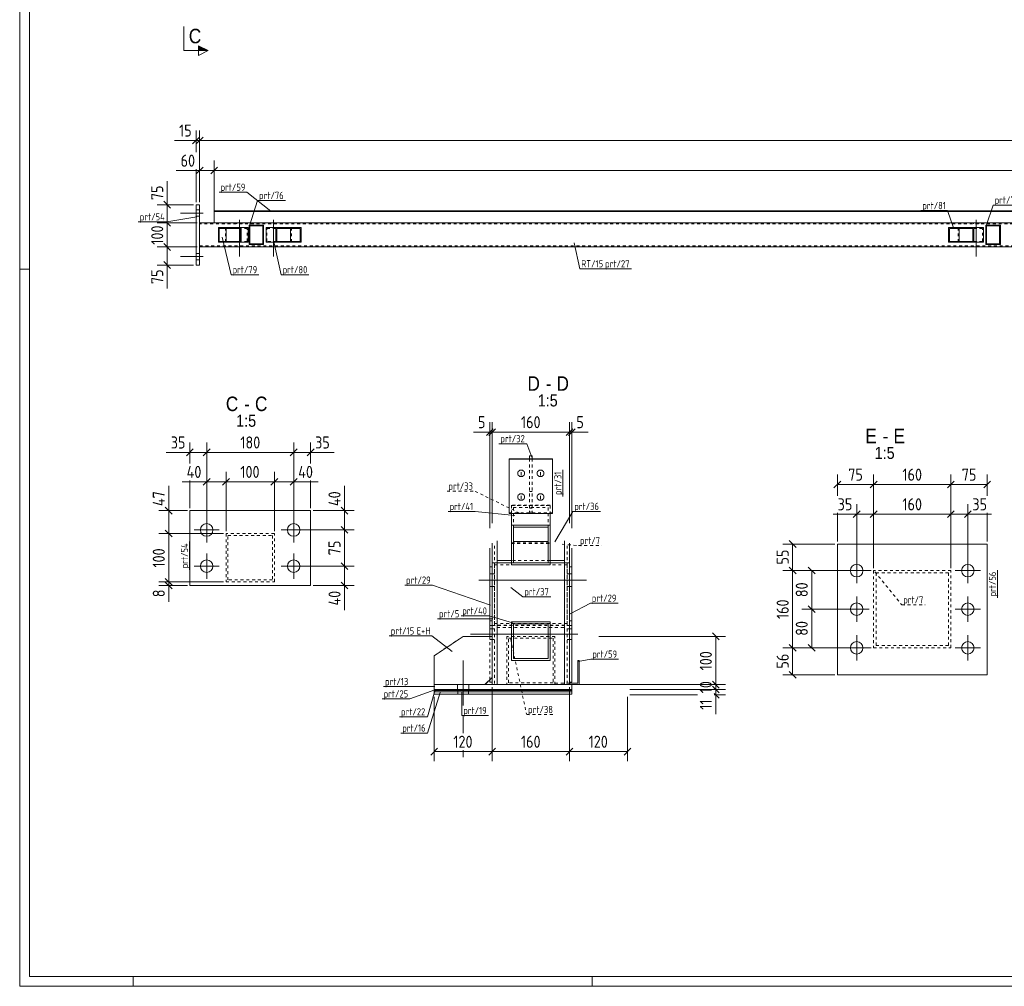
# Model space of a CAD drawing. Header units: millimetres. Extents: x 1 to 1188, y 1 to 840.
# Tile 1 of 7: x 1 to 409, y 1 to 401. Entities that reach past the tile are written whole.
import ezdxf

# ---------------------------------------------------------------- set-up
doc = ezdxf.new("R2010")
doc.units = ezdxf.units.MM
doc.header["$LTSCALE"] = 0.6
doc.linetypes.add('XKITLINE00', pattern=[0])
doc.linetypes.add('XKITLINE02', pattern=[4, 2, -2])
for name, color, linetype, lineweight in [('Bolt', 7, 'Continuous', 0), ('DrawingSheet', 5, 'Continuous', 0), ('OtherObjectType', 1, 'Continuous', 0), ('Part', 2, 'Continuous', 0), ('PartMark', 3, 'Continuous', 0), ('Section', 6, 'Continuous', 0), ('Z-DIMENSIONS', 1, 'Continuous', 0)]:
    doc.layers.add(name, color=color, linetype=linetype, lineweight=lineweight)
doc.styles.add('ARIAL', font='ARIAL.TTF')
doc.styles.add('ISOCPEUR', font='ISOCPEUR.TTF')

msp = doc.modelspace()

# ---------------------------------------------------------------- hatches: boundary and pattern name
at = {"layer": 'Section'}
msp.add_hatch(color=6, dxfattribs=at).paths.add_polyline_path([(75, 390.52), (79, 388.52), (75, 388.52)], flags=17)

# ---------------------------------------------------------------- linework, layer by layer
at = {"layer": 'Bolt', "color": 4, "linetype": 'XKITLINE00', "lineweight": 0}
for p, q in [((75.5, 322.49), (74, 322.49)), ((75.5, 322.49), (74, 322.49)), ((77, 321.19), (67.5, 321.19)), ((77, 321.19), (67.5, 321.19)), ((75.5, 319.89), (74, 319.89)), ((75.5, 319.89), (74, 319.89)), ((92, 318.44), (92, 303.19)), ((106, 318.44), (106, 303.19)), ((397, 318.44), (397, 303.19)), ((90.9, 317.19), (90.9, 316.79)), ((93.1, 317.19), (93.1, 316.79)), ((104.9, 317.19), (104.9, 316.79)), ((107.1, 317.19), (107.1, 316.79)), ((395.9, 317.19), (395.9, 316.79)), ((398.1, 317.19), (398.1, 316.79)), ((90.9, 307.59), (90.9, 307.19)), ((93.1, 307.59), (93.1, 307.19)), ((104.9, 307.59), (104.9, 307.19)), ((107.1, 307.59), (107.1, 307.19)), ((395.9, 307.59), (395.9, 307.19)), ((398.1, 307.59), (398.1, 307.19)), ((77, 303.19), (67.5, 303.19)), ((77, 303.19), (67.5, 303.19)), ((75.5, 304.49), (74, 304.49)), ((75.5, 304.49), (74, 304.49)), ((75.5, 301.89), (74, 301.89)), ((75.5, 301.89), (74, 301.89)), ((207.24, 213.79), (207.19, 213.43)), ((207.19, 213.43), (207.24, 213.06)), ((207.39, 214.13), (207.24, 213.79)), ((207.24, 213.06), (207.39, 212.72)), ((207.7, 214.48), (207.39, 214.13)), ((207.39, 212.72), (207.7, 212.37)), ((208.05, 214.69), (207.7, 214.48)), ((207.7, 212.37), (208.05, 212.16)), ((208.42, 214.78), (208.05, 214.69)), ((208.05, 212.16), (208.42, 212.07)), ((208.76, 214.78), (208.42, 214.78)), ((208.42, 212.07), (208.76, 212.07)), ((208.59, 213.95), (208.59, 212.47)), ((209.13, 214.69), (208.76, 214.78)), ((208.76, 212.07), (209.13, 212.16)), ((209.48, 214.48), (209.13, 214.69)), ((209.13, 212.16), (209.48, 212.37)), ((209.79, 214.13), (209.48, 214.48)), ((209.48, 212.37), (209.79, 212.72)), ((209.94, 213.79), (209.79, 214.13)), ((209.79, 212.72), (209.94, 213.06)), ((209.99, 213.43), (209.94, 213.79)), ((209.94, 213.06), (209.99, 213.43)), ((215.24, 213.79), (215.19, 213.43)), ((215.19, 213.43), (215.24, 213.06)), ((215.39, 214.13), (215.24, 213.79)), ((215.24, 213.06), (215.39, 212.72)), ((215.7, 214.48), (215.39, 214.13)), ((215.39, 212.72), (215.7, 212.37)), ((216.05, 214.69), (215.7, 214.48)), ((215.7, 212.37), (216.05, 212.16)), ((216.42, 214.78), (216.05, 214.69)), ((216.05, 212.16), (216.42, 212.07)), ((216.76, 214.78), (216.42, 214.78)), ((216.42, 212.07), (216.76, 212.07)), ((216.59, 213.95), (216.59, 212.47)), ((217.13, 214.69), (216.76, 214.78)), ((216.76, 212.07), (217.13, 212.16)), ((217.48, 214.48), (217.13, 214.69)), ((217.13, 212.16), (217.48, 212.37)), ((217.79, 214.13), (217.48, 214.48)), ((217.48, 212.37), (217.79, 212.72)), ((217.94, 213.79), (217.79, 214.13)), ((217.79, 212.72), (217.94, 213.06)), ((217.99, 213.43), (217.94, 213.79)), ((217.94, 213.06), (217.99, 213.43)), ((207.24, 204.01), (207.19, 203.64)), ((207.39, 204.35), (207.24, 204.01)), ((207.7, 204.7), (207.39, 204.35)), ((208.05, 204.91), (207.7, 204.7)), ((208.42, 205), (208.05, 204.91)), ((208.76, 205), (208.42, 205)), ((208.59, 204.16), (208.59, 202.69)), ((209.13, 204.91), (208.76, 205)), ((209.48, 204.7), (209.13, 204.91)), ((209.79, 204.35), (209.48, 204.7)), ((209.94, 204.01), (209.79, 204.35)), ((209.99, 203.64), (209.94, 204.01)), ((215.24, 204.01), (215.19, 203.64)), ((215.39, 204.35), (215.24, 204.01)), ((215.7, 204.7), (215.39, 204.35)), ((216.05, 204.91), (215.7, 204.7)), ((216.42, 205), (216.05, 204.91)), ((216.76, 205), (216.42, 205)), ((216.59, 204.16), (216.59, 202.69)), ((217.13, 204.91), (216.76, 205)), ((217.48, 204.7), (217.13, 204.91)), ((217.79, 204.35), (217.48, 204.7)), ((217.94, 204.01), (217.79, 204.35)), ((217.99, 203.64), (217.94, 204.01)), ((207.19, 203.64), (207.24, 203.28)), ((207.24, 203.28), (207.39, 202.94)), ((207.39, 202.94), (207.7, 202.59)), ((207.7, 202.59), (208.05, 202.38)), ((208.05, 202.38), (208.42, 202.29)), ((208.42, 202.29), (208.76, 202.29)), ((208.76, 202.29), (209.13, 202.38)), ((209.13, 202.38), (209.48, 202.59)), ((209.48, 202.59), (209.79, 202.94)), ((209.79, 202.94), (209.94, 203.28)), ((209.94, 203.28), (209.99, 203.64)), ((215.19, 203.64), (215.24, 203.28)), ((215.24, 203.28), (215.39, 202.94)), ((215.39, 202.94), (215.7, 202.59)), ((215.7, 202.59), (216.05, 202.38)), ((216.05, 202.38), (216.42, 202.29)), ((216.42, 202.29), (216.76, 202.29)), ((216.76, 202.29), (217.13, 202.38)), ((217.13, 202.38), (217.48, 202.59)), ((217.48, 202.59), (217.79, 202.94)), ((217.79, 202.94), (217.94, 203.28)), ((217.94, 203.28), (217.99, 203.64)), ((78.42, 184.8), (78.42, 195.2)), ((114.42, 184.8), (114.42, 195.2)), ((73.22, 190), (83.62, 190)), ((109.22, 190), (119.62, 190)), ((78.42, 169.8), (78.42, 180.2)), ((114.42, 169.8), (114.42, 180.2)), ((347.49, 167.97), (347.49, 178.37)), ((393.49, 167.97), (393.49, 178.37)), ((73.22, 175), (83.62, 175)), ((109.22, 175), (119.62, 175)), ((195.59, 171.83), (196.59, 171.83)), ((196.59, 171.83), (197.59, 171.83)), ((227.59, 171.83), (228.59, 171.83)), ((228.59, 171.83), (229.59, 171.83)), ((342.29, 173.17), (352.69, 173.17)), ((388.29, 173.17), (398.69, 173.17)), ((191.09, 169.23), (235.59, 169.23)), ((195.59, 166.62), (196.59, 166.62)), ((196.59, 166.62), (197.59, 166.62)), ((227.59, 166.62), (228.59, 166.62)), ((228.59, 166.62), (229.59, 166.62)), ((347.49, 151.97), (347.49, 162.37)), ((393.49, 151.97), (393.49, 162.37)), ((342.29, 157.17), (352.69, 157.17)), ((388.29, 157.17), (398.69, 157.17)), ((232.09, 146.87), (187.59, 146.87)), ((196.59, 149.07), (195.59, 149.07)), ((197.59, 149.07), (196.59, 149.07)), ((228.59, 149.07), (227.59, 149.07)), ((229.59, 149.07), (228.59, 149.07)), ((196.59, 144.67), (195.59, 144.67)), ((197.59, 144.67), (196.59, 144.67)), ((228.59, 144.67), (227.59, 144.67)), ((229.59, 144.67), (228.59, 144.67)), ((347.49, 135.97), (347.49, 146.37)), ((393.49, 135.97), (393.49, 146.37)), ((342.29, 141.17), (352.69, 141.17)), ((388.29, 141.17), (398.69, 141.17)), ((184.59, 117.31), (184.59, 135.93)), ((182.19, 123.93), (182.19, 125.93)), ((186.99, 123.93), (186.99, 125.93)), ((184.59, 105.78), (184.59, 113.11)), ((184.59, 95.93), (184.59, 98.78))]:
    msp.add_line(p, q, dxfattribs=at)
for centre in [(78.42, 190), (114.42, 190), (78.42, 175), (114.42, 175), (347.49, 173.17), (393.49, 173.17), (347.49, 157.17), (393.49, 157.17), (347.49, 141.17), (393.49, 141.17)]:
    msp.add_circle(centre, 2.6, dxfattribs=at)
at = {"layer": 'DrawingSheet', "color": 2, "linetype": 'XKITLINE00', "lineweight": 0}
for p, q in [((1, 840), (1, 1)), ((5, 298), (1, 298)), ((48, 1), (48, 5)), ((238, 1), (238, 5)), ((1, 1), (1188, 1))]:
    msp.add_line(p, q, dxfattribs=at)
at = {"layer": 'DrawingSheet', "color": 3, "linetype": 'XKITLINE00', "lineweight": 0}
for p, q in [((5, 836), (5, 5)), ((5, 5), (1184, 5))]:
    msp.add_line(p, q, dxfattribs=at)
at = {"layer": 'Part', "color": 2, "linetype": 'XKITLINE00', "lineweight": 0}
for p, q in [((74, 324.69), (75.5, 324.69)), ((74, 324.69), (74, 299.69)), ((75.5, 324.69), (75.5, 299.69)), ((81.5, 317.19), (81.5, 322.19)), ((995.47, 322.19), (81.5, 322.19)), ((995.47, 321.89), (81.5, 321.89)), ((981.98, 317.19), (75.5, 317.19)), ((83.26, 309.19), (83.26, 315.19)), ((83.26, 315.19), (95.58, 315.19)), ((92.31, 314.89), (83.61, 314.89)), ((83.61, 309.49), (83.61, 314.89)), ((86.53, 309.49), (86.53, 314.89)), ((92.31, 309.49), (92.31, 314.89)), ((92.66, 309.19), (92.66, 315.19)), ((95.58, 315.19), (95.58, 309.19)), ((101.97, 316.19), (95.97, 316.19)), ((95.97, 316.19), (95.97, 308.19)), ((101.67, 315.89), (96.27, 315.89)), ((96.27, 308.49), (96.27, 315.89)), ((101.67, 308.49), (101.67, 315.89)), ((101.97, 308.19), (101.97, 316.19)), ((102.97, 315.19), (117.48, 315.19)), ((102.97, 309.19), (102.97, 315.19)), ((106.98, 309.19), (106.98, 315.19)), ((107.38, 314.89), (117.08, 314.89)), ((107.38, 314.89), (107.38, 309.49)), ((113.07, 309.49), (113.07, 314.89)), ((117.08, 314.89), (117.08, 309.49)), ((117.48, 315.19), (117.48, 309.19)), ((385.47, 309.19), (385.47, 315.19)), ((385.47, 315.19), (399.97, 315.19)), ((395.57, 314.89), (385.86, 314.89)), ((385.86, 309.49), (385.86, 314.89)), ((389.87, 309.49), (389.87, 314.89)), ((395.57, 309.49), (395.57, 314.89)), ((395.96, 309.19), (395.96, 315.19)), ((399.97, 315.19), (399.97, 309.19)), ((406.97, 316.19), (400.97, 316.19)), ((400.97, 316.19), (400.97, 308.19)), ((406.67, 315.89), (401.27, 315.89)), ((401.27, 308.49), (401.27, 315.89)), ((406.67, 308.49), (406.67, 315.89)), ((406.97, 308.19), (406.97, 316.19)), ((981.98, 307.19), (75.5, 307.19)), ((95.58, 309.19), (83.26, 309.19)), ((92.31, 309.49), (83.61, 309.49)), ((95.97, 308.19), (101.97, 308.19)), ((101.67, 308.49), (96.27, 308.49)), ((102.97, 309.19), (117.48, 309.19)), ((117.08, 309.49), (107.38, 309.49)), ((399.97, 309.19), (385.47, 309.19)), ((395.57, 309.49), (385.86, 309.49)), ((400.97, 308.19), (406.97, 308.19)), ((406.67, 308.49), (401.27, 308.49)), ((74, 299.69), (75.5, 299.69)), ((212.09, 220.75), (212.09, 219.5)), ((212.09, 220.75), (213.09, 220.75)), ((213.09, 220.75), (213.09, 219.5)), ((221.59, 219.5), (203.59, 219.5)), ((203.59, 219.5), (203.59, 196.8)), ((203.59, 219.29), (221.59, 219.29)), ((213.09, 219.5), (212.09, 219.5)), ((221.59, 196.8), (221.59, 219.5)), ((71.42, 167), (71.42, 198)), ((71.42, 198), (121.42, 198)), ((121.42, 198), (121.42, 167)), ((203.59, 196.8), (221.59, 196.8)), ((204.59, 196.8), (204.59, 175.61)), ((220.59, 196.8), (220.59, 175.61)), ((220.59, 191.97), (204.59, 191.97)), ((219.79, 191.15), (205.39, 191.15)), ((205.39, 191.15), (205.39, 176.43)), ((219.79, 176.43), (219.79, 191.15)), ((196.59, 184.47), (196.59, 176.35)), ((198.59, 185.5), (198.59, 176.35)), ((205.39, 185.19), (219.79, 185.19)), ((226.59, 176.35), (226.59, 185.5)), ((228.59, 184.47), (228.59, 176.35)), ((339.49, 129.99), (339.49, 184.17)), ((339.49, 184.17), (401.49, 184.17)), ((401.49, 184.17), (401.49, 129.99)), ((195.59, 182.43), (195.59, 145.92)), ((229.59, 182.43), (229.59, 126.92)), ((196.59, 176.35), (198.59, 176.35)), ((196.59, 176.35), (196.59, 125.93)), ((196.59, 176.35), (198.59, 176.35)), ((198.59, 177.33), (204.59, 177.33)), ((198.59, 176.35), (204.59, 176.35)), ((198.59, 125.92), (198.59, 176.35)), ((204.59, 175.61), (220.59, 175.61)), ((205.39, 176.43), (219.79, 176.43)), ((226.59, 177.33), (220.59, 177.33)), ((226.59, 176.35), (220.59, 176.35)), ((228.59, 176.35), (226.59, 176.35)), ((228.59, 176.35), (226.59, 176.35)), ((226.59, 176.35), (226.59, 125.92)), ((228.59, 176.35), (228.59, 125.93)), ((195.59, 174.73), (196.59, 174.73)), ((228.59, 174.73), (229.59, 174.73)), ((71.42, 167), (121.42, 167)), ((204.59, 151.92), (220.59, 151.92)), ((204.59, 151.92), (204.59, 135.92)), ((205.39, 151.12), (205.39, 136.72)), ((205.39, 151.12), (219.79, 151.12)), ((219.79, 151.12), (219.79, 136.72)), ((220.59, 151.92), (220.59, 135.92)), ((172.59, 137.92), (184.59, 145.92)), ((184.59, 145.92), (196.59, 145.92)), ((196.59, 145.92), (196.59, 128.92)), ((172.59, 125.92), (172.59, 137.92)), ((204.59, 135.92), (220.59, 135.92)), ((205.39, 136.72), (219.79, 136.72)), ((232.59, 135.92), (231.99, 135.92)), ((231.99, 135.92), (231.99, 126.52)), ((232.59, 125.92), (232.59, 135.92)), ((193.59, 125.92), (196.59, 128.92)), ((195.59, 126.92), (195.59, 127.92)), ((195.59, 126.92), (195.59, 126.92)), ((195.59, 126.92), (195.59, 126.92)), ((195.59, 126.92), (196.59, 126.92)), ((195.59, 126.92), (196.59, 126.92)), ((228.59, 126.92), (229.59, 126.92)), ((228.59, 126.92), (229.59, 126.92)), ((231.99, 126.52), (228.59, 126.52)), ((401.49, 129.99), (339.49, 129.99)), ((172.59, 125.93), (198.59, 125.93)), ((172.59, 123.93), (172.59, 125.93)), ((172.59, 125.92), (193.59, 125.92)), ((172.59, 123.93), (229.59, 123.93)), ((172.59, 123.92), (172.59, 123.92)), ((172.59, 123.92), (229.59, 123.92)), ((172.59, 123.92), (172.59, 121.92)), ((172.59, 123.92), (172.59, 123.92)), ((172.59, 123.92), (229.59, 123.92)), ((172.59, 123.92), (172.59, 123.52)), ((172.59, 123.52), (172.59, 123.52)), ((172.59, 123.52), (229.59, 123.52)), ((172.59, 123.52), (172.59, 122.92)), ((172.59, 123.52), (229.59, 123.52)), ((172.59, 122.92), (172.59, 122.92)), ((172.59, 122.92), (229.59, 122.92)), ((172.59, 122.92), (172.59, 121.92)), ((172.59, 122.92), (229.59, 122.92)), ((196.59, 125.93), (198.59, 125.93)), ((226.59, 125.92), (198.59, 125.92)), ((228.59, 125.93), (226.59, 125.93)), ((226.59, 125.93), (229.59, 125.93)), ((229.59, 125.93), (229.59, 123.93)), ((232.59, 125.92), (229.59, 125.92)), ((229.59, 121.92), (229.59, 123.92)), ((229.59, 123.52), (229.59, 123.92)), ((229.59, 122.92), (229.59, 123.52)), ((229.59, 121.92), (229.59, 122.92)), ((172.59, 121.92), (229.59, 121.92)), ((172.59, 121.92), (229.59, 121.92))]:
    msp.add_line(p, q, dxfattribs=at)
at = {"layer": 'Part', "color": 7, "linetype": 'XKITLINE02', "lineweight": 0}
for p, q in [((75.5, 307.19), (75.5, 317.19)), ((995.47, 316.79), (75.5, 316.79)), ((995.47, 317.19), (81.5, 317.19)), ((86.18, 309.19), (86.18, 315.19)), ((95.23, 314.89), (92.31, 314.89)), ((95.23, 309.49), (95.23, 314.89)), ((103.37, 314.89), (107.38, 314.89)), ((103.37, 309.49), (103.37, 314.89)), ((113.47, 309.19), (113.47, 315.19)), ((389.48, 309.19), (389.48, 315.19)), ((399.58, 314.89), (395.57, 314.89)), ((399.58, 309.49), (399.58, 314.89)), ((75.5, 307.59), (995.47, 307.59)), ((95.23, 309.49), (92.31, 309.49)), ((107.38, 309.49), (103.37, 309.49)), ((399.58, 309.49), (395.57, 309.49)), ((212.09, 219.5), (212.09, 197.42)), ((213.09, 219.5), (213.09, 197.42)), ((212.09, 205.93), (213.09, 205.93)), ((204.59, 200.26), (204.59, 184.41)), ((220.59, 200.26), (204.59, 200.26)), ((204.59, 196.8), (204.59, 200.06)), ((204.59, 200.06), (220.59, 200.06)), ((204.59, 200.06), (220.59, 200.06)), ((212.09, 200.06), (213.09, 200.06)), ((220.59, 184.41), (220.59, 200.26)), ((220.59, 200.06), (220.59, 196.8)), ((203.59, 197.01), (221.59, 197.01)), ((205.39, 199.27), (205.39, 191.15)), ((205.39, 199.27), (205.39, 191.15)), ((205.39, 199.27), (219.79, 199.27)), ((212.09, 198.96), (213.09, 198.96)), ((212.09, 197.42), (213.09, 197.42)), ((219.79, 199.27), (219.79, 191.15)), ((106.43, 188.5), (86.43, 188.5)), ((86.43, 188.5), (86.43, 168.5)), ((87.23, 169.3), (87.23, 187.7)), ((87.23, 187.7), (105.63, 187.7)), ((105.63, 187.7), (105.63, 169.3)), ((106.43, 168.5), (106.43, 188.5)), ((197.59, 183.45), (197.59, 151.25)), ((204.59, 184.61), (220.59, 184.61)), ((204.59, 184.41), (220.59, 184.41)), ((204.59, 184.41), (220.59, 184.41)), ((227.59, 183.45), (227.59, 151.25)), ((196.59, 182.43), (196.59, 126.92)), ((228.59, 182.43), (228.59, 126.92)), ((196.59, 176.35), (196.59, 150.44)), ((197.59, 175.54), (197.59, 125.93)), ((227.59, 175.54), (197.59, 175.54)), ((197.59, 175.54), (227.59, 175.54)), ((226.59, 176.35), (198.59, 176.35)), ((226.59, 176.35), (198.59, 176.35)), ((198.59, 176.35), (226.59, 176.35)), ((220.59, 177.33), (204.59, 177.33)), ((220.59, 176.35), (204.59, 176.35)), ((227.59, 175.54), (227.59, 125.93)), ((228.59, 150.44), (228.59, 176.35)), ((386.49, 173.17), (354.49, 173.17)), ((354.49, 173.17), (354.49, 141.17)), ((355.49, 142.17), (355.49, 172.17)), ((355.49, 172.17), (385.49, 172.17)), ((385.49, 172.17), (385.49, 142.17)), ((386.49, 141.17), (386.49, 173.17)), ((86.43, 168.5), (106.43, 168.5)), ((105.63, 169.3), (87.23, 169.3)), ((195.59, 152.4), (196.59, 152.4)), ((227.59, 151.25), (197.59, 151.25)), ((197.59, 151.25), (227.59, 151.25)), ((198.59, 151.76), (198.59, 149.63)), ((226.59, 149.63), (226.59, 151.76)), ((228.59, 152.4), (229.59, 152.4)), ((196.59, 150.44), (195.59, 150.44)), ((196.59, 150.44), (228.59, 150.44)), ((196.59, 150.44), (228.59, 150.44)), ((226.59, 150.61), (198.59, 150.61)), ((198.59, 149.63), (226.59, 149.63)), ((198.59, 149.63), (198.59, 125.92)), ((198.59, 149.63), (226.59, 149.63)), ((226.59, 125.92), (226.59, 149.63)), ((228.59, 150.44), (229.59, 150.44)), ((172.59, 137.92), (184.59, 145.92)), ((184.59, 145.92), (196.59, 145.92)), ((184.59, 145.92), (196.59, 145.92)), ((195.59, 145.92), (195.59, 127.92)), ((196.59, 145.92), (196.59, 128.92)), ((222.59, 145.92), (202.59, 145.92)), ((202.59, 145.92), (202.59, 125.92)), ((203.39, 126.72), (203.39, 145.12)), ((203.39, 145.12), (221.79, 145.12)), ((221.79, 145.12), (221.79, 126.72)), ((222.59, 125.92), (222.59, 145.92)), ((354.49, 141.17), (386.49, 141.17)), ((385.49, 142.17), (355.49, 142.17)), ((172.59, 125.92), (172.59, 137.92)), ((196.59, 128.92), (193.59, 125.92)), ((221.79, 126.72), (203.39, 126.72)), ((228.59, 126.52), (222.59, 126.52)), ((222.59, 126.52), (222.59, 125.92)), ((193.59, 125.92), (172.59, 125.92)), ((172.59, 121.92), (172.59, 123.92)), ((172.59, 123.52), (172.59, 123.92)), ((172.59, 122.92), (172.59, 123.52)), ((172.59, 121.92), (172.59, 122.92)), ((182.39, 123.92), (182.39, 123.92)), ((182.39, 121.92), (182.39, 123.92)), ((182.39, 121.92), (182.39, 123.92)), ((182.39, 123.92), (182.39, 123.92)), ((182.39, 123.52), (182.39, 123.92)), ((182.39, 123.52), (182.39, 123.92)), ((182.39, 123.52), (182.39, 123.52)), ((182.39, 122.92), (182.39, 123.52)), ((182.39, 122.92), (182.39, 123.52)), ((182.39, 122.92), (182.39, 122.92)), ((182.39, 121.92), (182.39, 122.92)), ((182.39, 121.92), (182.39, 122.92)), ((184.59, 121.92), (184.59, 123.92)), ((184.59, 123.52), (184.59, 123.92)), ((184.59, 122.92), (184.59, 123.52)), ((184.59, 121.92), (184.59, 122.92)), ((186.79, 123.92), (186.79, 123.92)), ((186.79, 121.92), (186.79, 123.92)), ((186.79, 121.92), (186.79, 123.92)), ((186.79, 123.92), (186.79, 123.92)), ((186.79, 123.52), (186.79, 123.92)), ((186.79, 123.52), (186.79, 123.92)), ((186.79, 123.52), (186.79, 123.52)), ((186.79, 122.92), (186.79, 123.52)), ((186.79, 122.92), (186.79, 123.52)), ((186.79, 122.92), (186.79, 122.92)), ((186.79, 121.92), (186.79, 122.92)), ((186.79, 121.92), (186.79, 122.92)), ((226.59, 125.93), (198.59, 125.93)), ((226.59, 125.93), (198.59, 125.93)), ((198.59, 125.92), (226.59, 125.92)), ((202.59, 125.92), (222.59, 125.92)), ((229.59, 125.92), (222.59, 125.92)), ((226.59, 125.93), (226.59, 125.92))]:
    msp.add_line(p, q, dxfattribs=at)
at = {"layer": 'PartMark', "color": 7, "linetype": 'XKITLINE00', "lineweight": 0}
for p, q in [((83.54, 329.82), (95.05, 329.82)), ((104.95, 322.02), (95.05, 329.82)), ((96.15, 315.97), (99.51, 326.43)), ((99.51, 326.43), (111.02, 326.43)), ((374.06, 322.21), (385.06, 322.21)), ((387.65, 314.65), (385.06, 322.21)), ((401.15, 315.97), (403.99, 324.5)), ((403.99, 324.5), (415.51, 324.5)), ((74.33, 319.66), (61.88, 317.54)), ((50.11, 317.54), (61.88, 317.54)), ((84.88, 311.29), (88.5, 295.66)), ((106.15, 309.36), (109.25, 295.67)), ((230.51, 308.91), (232.84, 298.11)), ((232.84, 298.11), (254.27, 298.11)), ((88.5, 295.66), (100.02, 295.66)), ((109.25, 295.67), (120.76, 295.67)), ((199.39, 225.71), (210.9, 225.71)), ((212.97, 220.08), (210.9, 225.71)), ((225.89, 203.9), (225.89, 214.89)), ((178.35, 197.62), (189.6, 197.62)), ((206, 195.96), (189.6, 197.62)), ((222.49, 185.05), (229.99, 197.67)), ((229.99, 197.67), (241.5, 197.67)), ((71.32, 173.5), (71.32, 185.27)), ((405.79, 161.84), (405.79, 173.35)), ((160.38, 167.13), (171.89, 167.13)), ((195.92, 158.9), (171.89, 167.13)), ((204.25, 166.21), (209.31, 162.32)), ((209.31, 162.32), (220.82, 162.32)), ((228.92, 155.2), (237.25, 159.63)), ((237.25, 159.63), (248.77, 159.63)), ((173.98, 153.17), (183.69, 153.17)), ((183.69, 154.37), (195.38, 154.37)), ((196.86, 153.17), (183.69, 153.17)), ((205.04, 151.47), (195.38, 154.37)), ((154.01, 146.08), (171.58, 146.08)), ((180.07, 139.69), (171.58, 146.08)), ((232.24, 135.57), (237.44, 136.47)), ((237.44, 136.47), (248.95, 136.47)), ((151.65, 125.1), (162.65, 125.1)), ((172.92, 123.78), (162.57, 120)), ((172.92, 125.1), (162.65, 125.1)), ((175.18, 123.11), (169.75, 105.86)), ((172.92, 123.3), (169.77, 112.56)), ((184.03, 122.66), (184.03, 113.11)), ((151.06, 120), (162.57, 120)), ((158.26, 112.56), (169.77, 112.56)), ((184.03, 113.11), (195.03, 113.11)), ((158.75, 105.86), (169.75, 105.86))]:
    msp.add_line(p, q, dxfattribs=at)
at = {"layer": 'PartMark', "color": 7, "linetype": 'XKITLINE02', "lineweight": 0}
for p, q in [((177.89, 206.05), (189.4, 206.05)), ((207.9, 196.98), (189.4, 206.05)), ((225.53, 184.05), (232.33, 183.5)), ((232.33, 183.5), (242.03, 183.5)), ((355.04, 172.62), (366.15, 158.95)), ((366.15, 158.95), (375.86, 158.95)), ((204.25, 144.83), (210.87, 113.51)), ((210.87, 113.51), (222.38, 113.51))]:
    msp.add_line(p, q, dxfattribs=at)
at = {"layer": 'Section', "color": 6, "linetype": 'XKITLINE00', "lineweight": 0}
for p, q in [((69, 388.52), (69, 398.52)), ((69, 388.52), (79, 388.52)), ((79, 388.52), (75, 390.52)), ((75, 390.52), (75, 386.52)), ((79, 388.52), (75, 386.52))]:
    msp.add_line(p, q, dxfattribs=at)
at = {"layer": 'Z-DIMENSIONS', "color": 7, "linetype": 'XKITLINE00', "lineweight": 0}
for p, q in [((74, 346.42), (74, 355.39)), ((75.5, 325.69), (75.5, 355.39)), ((75.5, 325.69), (75.5, 355.39)), ((74, 351.29), (65.1, 351.29)), ((74, 351.29), (65.1, 351.29)), ((75.42, 352.71), (72.59, 349.88)), ((74, 351.29), (75.5, 351.29)), ((76.92, 352.71), (74.09, 349.88)), ((76.92, 352.71), (74.09, 349.88)), ((75.5, 351.29), (1011.94, 351.29)), ((75.5, 325.69), (75.5, 342.92)), ((81.5, 320.69), (81.5, 342.92)), ((81.5, 320.69), (81.5, 342.92)), ((75.5, 338.82), (65.74, 338.82)), ((75.5, 338.82), (65.74, 338.82)), ((74, 325.69), (74, 339.42)), ((76.92, 340.23), (74.09, 337.41)), ((75.5, 338.82), (81.5, 338.82)), ((82.92, 340.23), (80.09, 337.41)), ((82.92, 340.23), (80.09, 337.41)), ((81.5, 338.82), (995.47, 338.82)), ((62.03, 324.69), (62.03, 334.46)), ((62.03, 324.69), (62.03, 334.46)), ((60.62, 326.1), (63.44, 323.28)), ((73, 324.69), (57.93, 324.69)), ((62.03, 317.19), (62.03, 324.69)), ((74.5, 317.19), (57.93, 317.19)), ((74.5, 317.19), (61.43, 317.19)), ((61.68, 317.54), (63.44, 315.78)), ((61.68, 317.54), (63.44, 315.78)), ((62.03, 307.19), (62.03, 317.19)), ((74.5, 307.19), (57.93, 307.19)), ((60.62, 308.6), (63.44, 305.78)), ((61.43, 307.79), (63.44, 305.78)), ((74.5, 307.19), (61.43, 307.19)), ((62.03, 299.69), (62.03, 307.19)), ((73, 299.69), (57.93, 299.69)), ((60.62, 301.1), (63.44, 298.28)), ((62.03, 299.69), (62.03, 289.93)), ((62.03, 299.69), (62.03, 289.93)), ((195.59, 190.7), (195.59, 234.62)), ((196.59, 192.74), (196.59, 234.62)), ((196.59, 192.74), (196.59, 234.62)), ((228.59, 192.74), (228.59, 234.62)), ((228.59, 192.74), (228.59, 234.62)), ((229.59, 190.7), (229.59, 234.62)), ((195.59, 230.52), (188.83, 230.52)), ((195.59, 230.52), (188.83, 230.52)), ((197, 231.93), (194.18, 229.1)), ((198, 231.93), (195.18, 229.1)), ((198, 231.93), (195.18, 229.1)), ((195.59, 230.52), (196.59, 230.52)), ((196.59, 230.52), (228.59, 230.52)), ((230, 231.93), (227.18, 229.1)), ((230, 231.93), (227.18, 229.1)), ((231, 231.93), (228.18, 229.1)), ((228.59, 230.52), (229.59, 230.52)), ((229.59, 230.52), (236.35, 230.52)), ((229.59, 230.52), (236.35, 230.52)), ((71.42, 217.53), (71.42, 226.21)), ((78.42, 191), (78.42, 226.21)), ((78.42, 191), (78.42, 226.21)), ((114.42, 191), (114.42, 226.21)), ((114.42, 191), (114.42, 226.21)), ((121.42, 217.53), (121.42, 226.21)), ((71.42, 222.11), (61.66, 222.11)), ((71.42, 222.11), (61.66, 222.11)), ((72.84, 223.53), (70.01, 220.7)), ((71.42, 222.11), (78.42, 222.11)), ((79.84, 223.53), (77.01, 220.7)), ((79.84, 223.53), (77.01, 220.7)), ((78.42, 222.11), (114.42, 222.11)), ((115.84, 223.53), (113.01, 220.7)), ((115.84, 223.53), (113.01, 220.7)), ((114.42, 222.11), (121.42, 222.11)), ((122.84, 223.53), (120.01, 220.7)), ((121.42, 222.11), (131.19, 222.11)), ((121.42, 222.11), (131.19, 222.11)), ((78.42, 191), (78.42, 214.03)), ((86.43, 189.5), (86.43, 214.03)), ((86.43, 189.5), (86.43, 214.03)), ((106.43, 189.5), (106.43, 214.03)), ((106.43, 189.5), (106.43, 214.03)), ((114.42, 191), (114.42, 214.03)), ((339.49, 204.11), (339.49, 212.89)), ((354.49, 174.17), (354.49, 212.89)), ((354.49, 174.17), (354.49, 212.89)), ((386.49, 174.17), (386.49, 212.89)), ((386.49, 174.17), (386.49, 212.89)), ((401.49, 204.11), (401.49, 212.89)), ((62.67, 198), (62.67, 208.2)), ((62.67, 198), (62.67, 208.2)), ((78.42, 209.93), (68.23, 209.93)), ((78.42, 209.93), (68.23, 209.93)), ((71.42, 199), (71.42, 210.53)), ((79.84, 211.34), (77.01, 208.52)), ((78.42, 209.93), (86.43, 209.93)), ((87.84, 211.34), (85.01, 208.52)), ((87.84, 211.34), (85.01, 208.52)), ((86.43, 209.93), (106.43, 209.93)), ((107.84, 211.34), (105.01, 208.52)), ((107.84, 211.34), (105.01, 208.52)), ((106.43, 209.93), (114.42, 209.93)), ((115.84, 211.34), (113.01, 208.52)), ((114.42, 209.93), (124.62, 209.93)), ((114.42, 209.93), (124.62, 209.93)), ((121.42, 199), (121.42, 210.53)), ((135.43, 198), (135.43, 208.2)), ((135.43, 198), (135.43, 208.2)), ((340.9, 210.2), (338.07, 207.37)), ((339.49, 208.79), (354.49, 208.79)), ((355.9, 210.2), (353.08, 207.37)), ((355.9, 210.2), (353.08, 207.37)), ((354.49, 208.79), (386.49, 208.79)), ((387.9, 210.2), (385.08, 207.37)), ((387.9, 210.2), (385.08, 207.37)), ((386.49, 208.79), (401.49, 208.79)), ((402.9, 210.2), (400.07, 207.37)), ((347.49, 174.17), (347.49, 200.61)), ((354.49, 174.17), (354.49, 200.61)), ((354.49, 174.17), (354.49, 200.61)), ((386.49, 174.17), (386.49, 200.61)), ((386.49, 174.17), (386.49, 200.61)), ((393.49, 174.17), (393.49, 200.61)), ((70.42, 198), (58.57, 198)), ((61.26, 199.42), (64.09, 196.59)), ((62.67, 188.5), (62.67, 198)), ((122.42, 198), (139.43, 198)), ((134.02, 199.42), (136.85, 196.59)), ((135.43, 190), (135.43, 198)), ((347.49, 196.51), (337.72, 196.51)), ((347.49, 196.51), (337.72, 196.51)), ((339.49, 185.17), (339.49, 197.11)), ((348.9, 197.92), (346.07, 195.1)), ((347.49, 196.51), (354.49, 196.51)), ((355.9, 197.92), (353.08, 195.1)), ((355.9, 197.92), (353.08, 195.1)), ((354.49, 196.51), (386.49, 196.51)), ((387.9, 197.92), (385.08, 195.1)), ((387.9, 197.92), (385.08, 195.1)), ((386.49, 196.51), (393.49, 196.51)), ((394.9, 197.92), (392.07, 195.1)), ((393.49, 196.51), (403.25, 196.51)), ((393.49, 196.51), (403.25, 196.51)), ((401.49, 185.17), (401.49, 197.11)), ((85.43, 188.5), (58.57, 188.5)), ((85.43, 188.5), (58.57, 188.5)), ((61.26, 189.92), (64.09, 187.09)), ((61.26, 189.92), (64.09, 187.09)), ((62.67, 168.5), (62.67, 188.5)), ((115.42, 190), (139.43, 190)), ((115.42, 190), (139.43, 190)), ((134.02, 191.42), (136.85, 188.59)), ((134.02, 191.42), (136.85, 188.59)), ((135.43, 175), (135.43, 190)), ((338.49, 184.17), (316.85, 184.17)), ((319.54, 185.59), (322.37, 182.76)), ((320.95, 173.17), (320.95, 184.17)), ((134.02, 176.42), (136.85, 173.59)), ((134.02, 176.42), (136.85, 173.59)), ((115.42, 175), (139.43, 175)), ((115.42, 175), (139.43, 175)), ((135.43, 167), (135.43, 175)), ((353.49, 173.17), (316.85, 173.17)), ((353.49, 173.17), (316.85, 173.17)), ((319.54, 174.59), (322.37, 171.76)), ((319.54, 174.59), (322.37, 171.76)), ((320.95, 141.17), (320.95, 173.17)), ((346.49, 173.17), (324.75, 173.17)), ((327.44, 174.59), (330.26, 171.76)), ((328.85, 157.17), (328.85, 173.17)), ((85.43, 168.5), (58.57, 168.5)), ((85.43, 168.5), (58.57, 168.5)), ((61.26, 169.92), (64.09, 167.09)), ((61.26, 169.92), (64.09, 167.09)), ((61.26, 168.42), (64.09, 165.59)), ((62.67, 167), (62.67, 168.5)), ((134.02, 168.42), (136.85, 165.59)), ((70.42, 167), (58.57, 167)), ((62.67, 167), (62.67, 160.25)), ((62.67, 167), (62.67, 160.25)), ((122.42, 167), (139.43, 167)), ((135.43, 167), (135.43, 156.81)), ((135.43, 167), (135.43, 156.81)), ((346.49, 157.17), (324.75, 157.17)), ((346.49, 157.17), (324.75, 157.17)), ((327.44, 158.59), (330.26, 155.76)), ((327.44, 158.59), (330.26, 155.76)), ((328.85, 141.17), (328.85, 157.17)), ((287.73, 147.34), (290.56, 144.51)), ((240.73, 145.92), (293.14, 145.92)), ((289.14, 125.93), (289.14, 145.92)), ((353.49, 141.17), (316.85, 141.17)), ((353.49, 141.17), (316.85, 141.17)), ((319.54, 142.59), (322.37, 139.76)), ((319.54, 142.59), (322.37, 139.76)), ((320.95, 129.99), (320.95, 141.17)), ((346.49, 141.17), (324.75, 141.17)), ((327.44, 142.59), (330.26, 139.76)), ((319.54, 131.41), (322.37, 128.58)), ((287.73, 127.34), (290.56, 124.51)), ((288.54, 126.53), (290.56, 124.51)), ((338.49, 129.99), (316.85, 129.99)), ((196.59, 124.93), (196.59, 94.18)), ((196.59, 124.93), (196.59, 94.18)), ((228.59, 124.93), (228.59, 94.18)), ((228.59, 124.93), (228.59, 94.18)), ((230.59, 125.93), (281.54, 125.93)), ((230.59, 125.93), (293.14, 125.93)), ((253.59, 123.93), (281.54, 123.93)), ((253.59, 123.93), (293.14, 123.93)), ((287.73, 125.34), (290.56, 122.51)), ((288.54, 125.93), (293.14, 125.93)), ((288.54, 124.53), (290.56, 122.51)), ((288.54, 123.93), (293.14, 123.93)), ((288.54, 122.32), (290.56, 120.3)), ((289.14, 123.93), (289.14, 125.93)), ((289.14, 121.72), (289.14, 123.93)), ((172.59, 120.92), (172.59, 94.18)), ((252.59, 120.92), (252.59, 94.18)), ((253.59, 121.72), (281.54, 121.72)), ((288.54, 121.72), (293.14, 121.72)), ((289.14, 121.72), (289.14, 113.67)), ((289.14, 121.72), (289.14, 113.67)), ((174, 99.59), (171.18, 96.76)), ((172.59, 98.18), (196.59, 98.18)), ((198, 99.59), (195.18, 96.76)), ((198, 99.59), (195.18, 96.76)), ((196.59, 98.18), (228.59, 98.18)), ((230, 99.59), (227.18, 96.76)), ((230, 99.59), (227.18, 96.76)), ((228.59, 98.18), (252.59, 98.18)), ((254, 99.59), (251.17, 96.76))]:
    msp.add_line(p, q, dxfattribs=at)
at = {"layer": 'Z-DIMENSIONS', "color": 3}
for p in [(74, 351.29), (75.5, 351.29), (75.5, 351.29), (75.5, 338.82), (81.5, 338.82), (81.5, 338.82), (62.03, 324.69), (62.03, 317.19), (62.03, 317.19), (62.03, 307.19), (62.03, 307.19), (62.03, 299.69), (195.59, 230.52), (196.59, 230.52), (196.59, 230.52), (228.59, 230.52), (228.59, 230.52), (229.59, 230.52), (71.42, 222.11), (78.42, 222.11), (78.42, 222.11), (114.42, 222.11), (114.42, 222.11), (121.42, 222.11), (78.42, 209.93), (86.43, 209.93), (86.43, 209.93), (106.43, 209.93), (106.43, 209.93), (114.42, 209.93), (339.49, 208.79), (354.49, 208.79), (354.49, 208.79), (386.49, 208.79), (386.49, 208.79), (401.49, 208.79), (62.67, 198), (135.43, 198), (347.49, 196.51), (354.49, 196.51), (354.49, 196.51), (386.49, 196.51), (386.49, 196.51), (393.49, 196.51), (62.67, 188.5), (62.67, 188.5), (135.43, 190), (135.43, 190), (320.95, 184.17), (135.43, 175), (135.43, 175), (320.95, 173.17), (320.95, 173.17), (328.85, 173.17), (62.67, 168.5), (62.67, 168.5), (62.67, 167), (135.43, 167), (328.85, 157.17), (328.85, 157.17), (289.14, 145.92), (320.95, 141.17), (320.95, 141.17), (328.85, 141.17), (320.95, 129.99), (289.14, 125.93), (289.14, 125.93), (289.14, 123.93), (289.14, 123.93), (289.14, 121.72), (172.59, 98.18), (196.59, 98.18), (196.59, 98.18), (228.59, 98.18), (228.59, 98.18), (252.59, 98.18)]:
    msp.add_point(p, dxfattribs=at)

# ---------------------------------------------------------------- texts
at = {"layer": 'OtherObjectType', "color": 6, "style": 'ARIAL', "width": 0.85}
for s, height, p in [('D', 6, (211.19, 247.62)), ('D', 6, (223.23, 247.62)), ('-', 6, (218.77, 247.62)), ('C', 6, (86.34, 239.21)), ('C', 6, (98.39, 239.21)), ('1:5', 5, (215.46, 241.12)), ('-', 6, (93.92, 239.21)), ('1:5', 5, (90.62, 232.71)), ('E', 6, (351.1, 225.89)), ('-', 6, (358.24, 225.89)), ('E', 6, (362.7, 225.89)), ('1:5', 5, (354.94, 219.39))]:
    msp.add_text(s, height=height, dxfattribs=at).set_placement(p)
at = {"layer": 'PartMark', "color": 3, "style": 'ISOCPEUR', "width": 0.85}
for s, p in [('prt/59', (84.14, 330.42)), ('prt/76', (100.11, 327.03)), ('prt/77', (404.59, 325.1)), ('prt/81', (374.66, 322.81)), ('prt/54', (50.71, 318.14)), ('prt/27', (243.36, 298.71)), ('prt/79', (89.1, 296.26)), ('prt/80', (109.85, 296.27)), ('prt/32', (199.99, 226.31)), ('prt/33', (178.49, 206.65)), ('prt/41', (178.95, 198.22)), ('prt/36', (230.59, 198.27)), ('prt/7', (232.93, 184.1)), ('prt/29', (160.98, 167.73)), ('prt/37', (209.91, 162.92)), ('prt/29', (237.85, 160.23)), ('prt/7', (366.75, 159.55)), ('prt/5', (174.58, 153.77)), ('prt/40', (184.21, 154.97)), ('prt/15', (154.61, 146.68)), ('E+H', (165.31, 146.68)), ('prt/59', (238.04, 137.07)), ('prt/13', (152.25, 125.7)), ('prt/25', (151.66, 120.6)), ('prt/22', (158.86, 113.16)), ('prt/19', (184.63, 113.71)), ('prt/38', (211.47, 114.11)), ('prt/16', (159.35, 106.46))]:
    msp.add_text(s, height=3, dxfattribs=at).set_placement(p)
at = {"layer": 'PartMark', "color": 1, "style": 'ISOCPEUR', "width": 0.85}
msp.add_text('RT/15', height=3, dxfattribs=at).set_placement((233.44, 298.71))
at = {"layer": 'PartMark', "color": 3, "style": 'ISOCPEUR', "width": 0.85}
for s, p in [('prt/31', (225.29, 204.5)), ('prt/54', (70.72, 174.1)), ('prt/56', (405.19, 162.44))]:
    msp.add_text(s, height=3, rotation=90.0002, dxfattribs=at).set_placement(p)
at = {"layer": 'Section', "color": 6, "style": 'ARIAL', "width": 0.85}
msp.add_text('C', height=6, dxfattribs=at).set_placement((71, 391.52))
at = {"layer": 'Z-DIMENSIONS', "color": 3, "style": 'ISOCPEUR', "width": 0.85}
for s, p in [('15', (66.97, 352.89)), ('60', (67.61, 340.42)), ('5', (190.71, 232.12)), ('160', (208.51, 232.12)), ('5', (231.46, 232.12)), ('35', (63.53, 223.71)), ('180', (92.34, 223.71)), ('35', (123.3, 223.71)), ('40', (70.1, 211.53)), ('100', (92.34, 211.53)), ('40', (116.3, 211.53)), ('75', (343.98, 210.39)), ('160', (366.41, 210.39)), ('75', (390.98, 210.39)), ('35', (339.6, 198.11)), ('160', (366.41, 198.11)), ('35', (395.36, 198.11)), ('120', (180.51, 99.78)), ('160', (208.51, 99.78)), ('120', (236.51, 99.78))]:
    msp.add_text(s, height=5, dxfattribs=at).set_placement(p)
for s, p in [('75', (60.43, 326.57)), ('100', (60.43, 308.11)), ('75', (60.43, 291.8)), ('47', (61.07, 199.88)), ('40', (133.83, 199.88)), ('100', (61.07, 174.42)), ('75', (133.83, 179.5)), ('55', (319.35, 175.66)), ('80', (327.25, 162.16)), ('8', (61.07, 162.12)), ('40', (133.83, 158.68)), ('160', (319.35, 153.09)), ('80', (327.25, 146.16)), ('100', (287.54, 131.84)), ('56', (319.35, 132.57)), ('10', (287.54, 122.35)), ('11', (287.54, 115.55))]:
    msp.add_text(s, height=5, rotation=90.0002, dxfattribs=at).set_placement(p)

doc.saveas('drawing.dxf')
